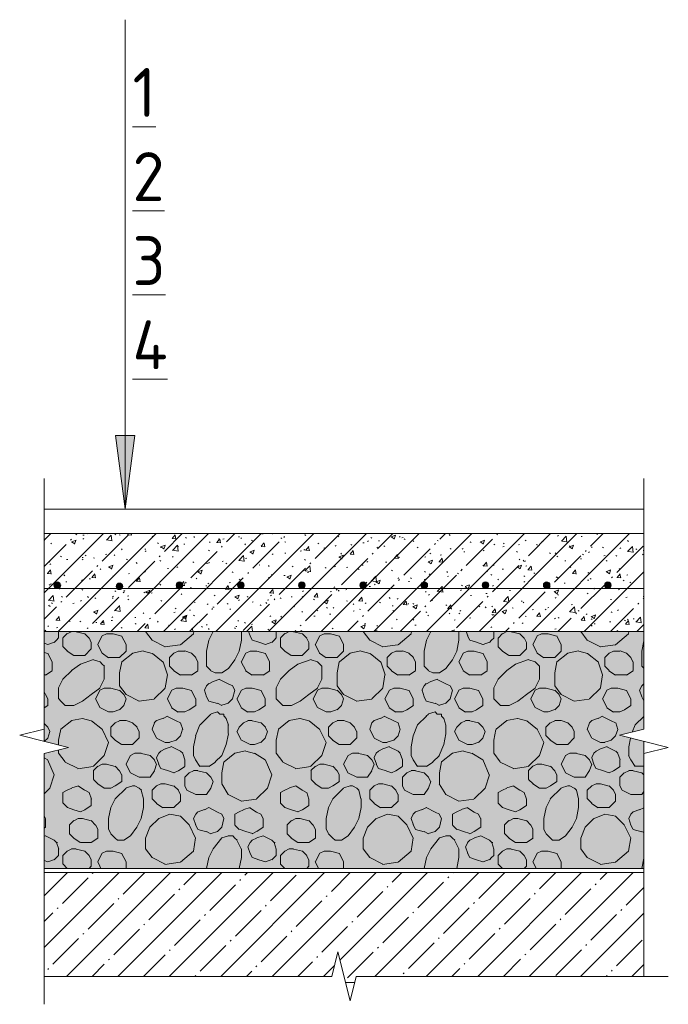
# Model space of a CAD drawing. Header units: millimetres. Extents: x 786 to 42540, y -7760 to 3796.
# Tile 22 of 256: x 6424 to 6689, y 3261 to 3663. Entities that reach past the tile are written whole.
import ezdxf

# ---------------------------------------------------------------- set-up
doc = ezdxf.new("R2010")
doc.units = ezdxf.units.MM
for name, color, linetype, lineweight in [('A-ANNO-NOTE', 7, 'Continuous', 5), ('A-DETL', 7, 'Continuous', 25), ('A-DETL-GENF', 7, 'Continuous', 13), ('G-ANNO-TEXT', 7, 'Continuous', 5)]:
    doc.layers.add(name, color=color, linetype=linetype, lineweight=lineweight)
doc.styles.add('GOST Common_1', font='GOST_Common.ttf', dxfattribs={"height": 20})

# ---------------------------------------------------------------- blocks, each defined once
blk = doc.blocks.new('Линия разрыва - М 1_5-5804029-Пол_Тип 15')
at = {"layer": 'A-DETL-GENF', "lineweight": 5}
for p, q in [((1040.18, 3468.01), (1040.18, 3475.51)), ((1040.18, 3468.01), (1040.18, 3373.01)), ((1040.18, 3373.01), (1030.18, 3370.51)), ((1030.18, 3370.51), (1050.18, 3365.51)), ((1050.18, 3365.51), (1040.18, 3363.01)), ((1040.18, 3363.01), (1040.18, 3271.91))]:
    blk.add_line(p, q, dxfattribs=at)
blk = doc.blocks.new('Линия разрыва - М 1_5-5803947-Пол_Тип 15')
at = {"layer": 'A-DETL-GENF', "lineweight": 5}
for p, q in [((915.18, 3281.91), (912.68, 3271.91)), ((920.18, 3261.91), (915.18, 3281.91)), ((912.68, 3271.91), (795.18, 3271.91)), ((922.68, 3271.91), (920.18, 3261.91)), ((1042.68, 3271.91), (922.68, 3271.91)), ((1042.68, 3271.91), (1050.18, 3271.91))]:
    blk.add_line(p, q, dxfattribs=at)
blk = doc.blocks.new('Линия разрыва - М 1_5-V3-Пол_Тип 15')
at = {"layer": 'A-DETL-GENF', "lineweight": 5}
for p, q in [((795.18, 3468.01), (795.18, 3475.51)), ((795.18, 3373.01), (795.18, 3468.01)), ((785.18, 3370.51), (795.18, 3373.01)), ((805.18, 3365.51), (785.18, 3370.51)), ((795.18, 3363.01), (805.18, 3365.51)), ((795.18, 3268.01), (795.18, 3363.01)), ((795.18, 3268.01), (795.18, 3260.51))]:
    blk.add_line(p, q, dxfattribs=at)
blk = doc.blocks.new('Стрелка 15гр_черная - Стрелка 15гр_ черная-5864296-Пол_Тип 15')
at = {"layer": 'A-ANNO-NOTE'}
blk.add_hatch(color=256, dxfattribs=at).paths.add_polyline_path([(824.25, 3493.12), (832.15, 3493.12), (828.2, 3463.12)])
for p, q in [((828.2, 3463.12), (828.2, 3663.12)), ((828.2, 3463.12), (824.25, 3493.12)), ((824.25, 3493.12), (832.15, 3493.12)), ((824.25, 3493.12), (828.2, 3463.12)), ((832.15, 3493.12), (824.25, 3493.12)), ((828.2, 3463.12), (832.15, 3493.12)), ((828.2, 3463.12), (832.15, 3493.12))]:
    blk.add_line(p, q, dxfattribs=at)

msp = doc.modelspace()

# ---------------------------------------------------------------- hatches: boundary and pattern name
at = {"layer": 'A-DETL-GENF', "lineweight": 5}
h = msp.add_hatch(dxfattribs=at)
h.set_pattern_fill('FP_2', color=256, style=0, pattern_type=2)
h.set_pattern_definition([(45, (5638.607, 0), (-10.74944, 10.74944), [15.202, -2.534, 0.507, -2.534]), (45, (5638.607, 10.743), (-10.74944, 10.74944), []), (50, (5638.607, 0), (18.17249, -1.59005), [1.9, -20.903]), (355, (5638.607, 0), (-3.51537, 19.05791), [1.52, -16.722]), (100.451, (5640.121, -0.132), (14.65764, 17.4676), [1.615, -17.764]), (46.184, (5638.607, 5.067), (27.04027, -4.19391), [2.85, -31.354]), (96.636, (5640.86, 4.718), (23.6805, 24.6809), [2.422, -26.647]), (351.184, (5638.607, 5.067), (23.68146, 24.68113), [2.28, -25.083]), (21, (5641.141, 3.8), (15.123144, -10.20089), [1.9, -20.903]), (326, (5641.141, 3.8), (6.16484, 18.37271), [1.52, -16.722]), (71.451, (5642.401, 2.95), (21.28832, 8.17134), [1.615, -17.764]), (37.5, (5638.6075, 0), (0.308063, 8.434498), [0.478, -16.042, 0.478, -16.498, -16.785]), (37.5, (5638.6075, 0), (0.308063, 8.434498), [-33.495, 0.478, -16.308]), (7.5, (5638.6075, 0), (6.665607, 9.993532), [0.478, -9.201, 0.478, -15.662, -6.397]), (7.5, (5638.6075, 0), (6.665607, 9.993532), [-25.818, 0.478, -5.92]), (327.5, (5632.9575, 0), (13.525065, -0.571517), [0.478, -5.856, 0.478, -19.285, -26.223]), (327.5, (5632.9575, 0), (13.525065, -0.571517), [-26.097, 0.478, -25.746]), (317.5, (5630.423, 0), (14.7753, 2.536293), [0.478, -7.757, 0.478, -12.647, -18.622]), (317.5, (5630.423, 0), (14.7753, 2.536293), [-21.359, 0.478, -18.145])])
h.paths.add_polyline_path([(6433.79, 3412.98), (6678.79, 3412.98), (6678.79, 3452.98), (6433.79, 3452.98), (6433.79, 3430.69)])
h.paths.add_polyline_path([(6464.51, 3430.06), (6463.84, 3430.24), (6463.35, 3430.73), (6463.17, 3431.41), (6463.35, 3432.08), (6463.84, 3432.57), (6464.51, 3432.76), (6465.19, 3432.57), (6465.78, 3431.86), (6465.86, 3431.41), (6465.68, 3430.73), (6465.19, 3430.24)])
h.paths.add_polyline_path([(6664.1, 3430.51), (6663.43, 3430.69), (6662.93, 3431.18), (6662.75, 3431.86), (6662.93, 3432.53), (6663.43, 3433.02), (6664.1, 3433.2), (6664.78, 3433.02), (6665.27, 3432.53), (6665.45, 3431.86), (6665.27, 3431.18), (6664.78, 3430.69)])
h.paths.add_polyline_path([(6589.1, 3430.51), (6588.43, 3430.69), (6587.93, 3431.18), (6587.75, 3431.86), (6587.93, 3432.53), (6588.43, 3433.02), (6589.1, 3433.2), (6589.78, 3433.02), (6590.27, 3432.53), (6590.45, 3431.86), (6590.27, 3431.18), (6589.78, 3430.69)])
h.paths.add_polyline_path([(6639.1, 3430.51), (6638.43, 3430.69), (6637.93, 3431.18), (6637.75, 3431.86), (6637.93, 3432.53), (6638.43, 3433.02), (6639.1, 3433.2), (6639.78, 3433.02), (6640.27, 3432.53), (6640.45, 3431.86), (6640.27, 3431.18), (6639.78, 3430.69)])
h.paths.add_polyline_path([(6439.1, 3430.51), (6438.43, 3430.69), (6437.93, 3431.18), (6437.75, 3431.86), (6437.93, 3432.53), (6438.43, 3433.02), (6439.1, 3433.2), (6439.78, 3433.02), (6440.27, 3432.53), (6440.45, 3431.86), (6440.27, 3431.18), (6439.78, 3430.69)])
h.paths.add_polyline_path([(6539.1, 3430.51), (6538.43, 3430.69), (6537.93, 3431.18), (6537.75, 3431.86), (6537.93, 3432.53), (6538.43, 3433.02), (6539.1, 3433.2), (6539.78, 3433.02), (6540.27, 3432.53), (6540.45, 3431.86), (6540.27, 3431.18), (6539.78, 3430.69)])
h.paths.add_polyline_path([(6564.1, 3430.51), (6563.43, 3430.69), (6562.93, 3431.18), (6562.75, 3431.86), (6562.93, 3432.53), (6563.43, 3433.02), (6564.1, 3433.2), (6564.78, 3433.02), (6565.27, 3432.53), (6565.45, 3431.86), (6565.27, 3431.18), (6564.78, 3430.69)])
h.paths.add_polyline_path([(6514.1, 3430.51), (6513.43, 3430.69), (6512.93, 3431.18), (6512.75, 3431.86), (6512.93, 3432.53), (6513.43, 3433.02), (6514.1, 3433.2), (6514.78, 3433.02), (6515.27, 3432.53), (6515.45, 3431.86), (6515.27, 3431.18), (6514.78, 3430.69)])
h.paths.add_polyline_path([(6614.1, 3430.51), (6613.43, 3430.69), (6612.93, 3431.18), (6612.75, 3431.86), (6612.93, 3432.53), (6613.43, 3433.02), (6614.1, 3433.2), (6614.78, 3433.02), (6615.27, 3432.53), (6615.45, 3431.86), (6615.27, 3431.18), (6614.78, 3430.69)])
h.paths.add_polyline_path([(6489.1, 3430.51), (6488.43, 3430.69), (6487.93, 3431.18), (6487.75, 3431.86), (6487.93, 3432.53), (6488.43, 3433.02), (6489.1, 3433.2), (6489.78, 3433.02), (6490.27, 3432.53), (6490.45, 3431.86), (6490.27, 3431.18), (6489.78, 3430.69)])
at = {"layer": 'A-DETL-GENF'}
for points in [[(6439.1, 3430.51), (6439.78, 3430.69), (6440.27, 3431.18), (6440.45, 3431.86), (6440.27, 3432.53), (6439.78, 3433.02), (6439.1, 3433.2), (6438.43, 3433.02), (6437.93, 3432.53), (6437.75, 3431.86), (6437.93, 3431.18), (6438.43, 3430.69)], [(6464.51, 3430.06), (6465.19, 3430.24), (6465.68, 3430.73), (6465.86, 3431.41), (6465.68, 3432.08), (6465.19, 3432.57), (6464.51, 3432.76), (6463.84, 3432.57), (6463.35, 3432.08), (6463.17, 3431.41), (6463.35, 3430.73), (6463.84, 3430.24)], [(6489.1, 3430.51), (6489.78, 3430.69), (6490.27, 3431.18), (6490.45, 3431.86), (6490.27, 3432.53), (6489.78, 3433.02), (6489.1, 3433.2), (6488.43, 3433.02), (6487.93, 3432.53), (6487.75, 3431.86), (6487.93, 3431.18), (6488.43, 3430.69)], [(6514.1, 3430.51), (6514.78, 3430.69), (6515.27, 3431.18), (6515.45, 3431.86), (6515.27, 3432.53), (6514.78, 3433.02), (6514.1, 3433.2), (6513.43, 3433.02), (6512.93, 3432.53), (6512.75, 3431.86), (6512.93, 3431.18), (6513.43, 3430.69)], [(6539.1, 3430.51), (6539.78, 3430.69), (6540.27, 3431.18), (6540.45, 3431.86), (6540.27, 3432.53), (6539.78, 3433.02), (6539.1, 3433.2), (6538.43, 3433.02), (6537.93, 3432.53), (6537.75, 3431.86), (6537.93, 3431.18), (6538.43, 3430.69)], [(6564.1, 3430.51), (6564.78, 3430.69), (6565.27, 3431.18), (6565.45, 3431.86), (6565.27, 3432.53), (6564.78, 3433.02), (6564.1, 3433.2), (6563.43, 3433.02), (6562.93, 3432.53), (6562.75, 3431.86), (6562.93, 3431.18), (6563.43, 3430.69)], [(6589.1, 3430.51), (6589.78, 3430.69), (6590.27, 3431.18), (6590.45, 3431.86), (6590.27, 3432.53), (6589.78, 3433.02), (6589.1, 3433.2), (6588.43, 3433.02), (6587.93, 3432.53), (6587.75, 3431.86), (6587.93, 3431.18), (6588.43, 3430.69)], [(6614.1, 3430.51), (6614.78, 3430.69), (6615.27, 3431.18), (6615.45, 3431.86), (6615.27, 3432.53), (6614.78, 3433.02), (6614.1, 3433.2), (6613.43, 3433.02), (6612.93, 3432.53), (6612.75, 3431.86), (6612.93, 3431.18), (6613.43, 3430.69)], [(6639.1, 3430.51), (6639.78, 3430.69), (6640.27, 3431.18), (6640.45, 3431.86), (6640.27, 3432.53), (6639.78, 3433.02), (6639.1, 3433.2), (6638.43, 3433.02), (6637.93, 3432.53), (6637.75, 3431.86), (6637.93, 3431.18), (6638.43, 3430.69)], [(6664.1, 3430.51), (6664.78, 3430.69), (6665.27, 3431.18), (6665.45, 3431.86), (6665.27, 3432.53), (6664.78, 3433.02), (6664.1, 3433.2), (6663.43, 3433.02), (6662.93, 3432.53), (6662.75, 3431.86), (6662.93, 3431.18), (6663.43, 3430.69)]]:
    msp.add_hatch(color=256, dxfattribs=at).paths.add_polyline_path(points)
at = {"layer": 'A-DETL-GENF', "lineweight": 5}
h = msp.add_hatch(dxfattribs=at)
h.set_pattern_fill('FP_3', color=256, style=0, pattern_type=2)
h.set_pattern_definition([(0, (5638.6075, 0), (8.128, 2.032), [0.335, -5.761, 0.335, -5.761, -32.512]), (0, (5638.6075, 0), (8.128, 2.032), [-12.192, 0.335, -11.857, 0.335, -5.761, -14.224]), (0, (5638.6075, 0), (8.128, 2.032), [-30.48, 0.335, -3.729, 0.335, -9.825]), (120, (5641.6555, 1.016), (-5.8237636, 6.0230545), [0.335, -5.761, 0.335, -5.761, -32.512]), (120, (5641.6555, 1.016), (-5.8237636, 6.0230545), [-12.192, 0.335, -11.857, 0.335, -5.761, -14.224]), (120, (5641.6555, 1.016), (-5.8237636, 6.0230545), [-30.48, 0.335, -3.729, 0.335, -9.825]), (240, (5642.6715, 5.08), (-2.3042364, -8.0550545), [0.335, -5.761, 0.335, -5.761, -32.512]), (240, (5642.6715, 5.08), (-2.3042364, -8.0550545), [-12.192, 0.335, -11.857, 0.335, -5.761, -14.224]), (240, (5642.6715, 5.08), (-2.3042364, -8.0550545), [-30.48, 0.335, -3.729, 0.335, -9.825])])
h.paths.add_polyline_path([(6678.79, 3316.09), (6678.79, 3368.01), (6668.79, 3370.51), (6678.79, 3373.01), (6678.79, 3412.98), (6433.79, 3412.98), (6433.79, 3368.01), (6443.79, 3365.51), (6433.79, 3363.01), (6433.79, 3316.09), (6560.96, 3316.09)])
h = msp.add_hatch(dxfattribs=at)
h.set_pattern_fill('FP_4', color=256, style=0, pattern_type=2)
h.set_pattern_definition([(8.13, (5647.497, 67.564), (533.399795, 88.898633), [6.286, -622.332]), (45, (5653.72, 68.45), (0, 88.9003), [6.286, -119.437]), (71.565, (5658.165, 72.898), (-0.00024, 88.90016), [5.623, -275.504]), (116.565, (5659.943, 78.232), (-88.8997, 88.90033), [5.964, -192.823]), (141.34, (5657.276, 83.566), (-355.59911, 266.701), [5.692, -563.545]), (165.964, (5652.831, 87.122), (-88.90022, 0.00011), [3.665, -362.879]), (191.31, (5649.275, 88.011), (-355.59963, -88.90065), [4.533, -448.77]), (218.66, (5644.83, 87.122), (-88.8999, -88.90065), [5.692, -563.545]), (258.69, (5640.385, 83.566), (9e-05, -88.900425), [4.533, -448.77]), (270, (5639.5, 79.12), (88.9, -88.9), [5.334, -83.566]), (306.87, (5639.496, 73.787), (88.90016, -88.89984), [4.445, -440.055]), (333.435, (5642.163, 70.23), (88.90025, -0.00037), [5.964, -192.823]), (333.435, (5708.84, 56.896), (88.90025, -0.00037), [5.964, -192.823]), (300.964, (5706.171, 61.341), (177.80109, -266.69961), [5.184, -513.188]), (270, (5706.17, 65.79), (88.9, -88.9), [4.445, -84.455]), (258.69, (5707.06, 70.231), (9e-05, -88.900425), [4.533, -448.77]), (218.66, (5711.505, 73.787), (-88.8999, -88.90065), [5.692, -563.545]), (191.31, (5715.95, 74.676), (-355.59963, -88.90065), [4.533, -448.77]), (8.13, (5714.172, 54.229), (533.399795, 88.898633), [6.286, -622.332]), (165.964, (5719.506, 73.787), (-88.90022, 0.00011), [3.665, -362.879]), (149.036, (5723.951, 71.12), (-177.79958, 88.90099), [5.184, -513.188]), (113.199, (5726.618, 64.897), (-88.900978, 177.79904), [6.77, -670.272]), (71.565, (5724.84, 59.563), (-0.00024, 88.90016), [5.623, -275.504]), (45, (5720.395, 55.12), (0, 88.9003), [6.286, -119.437]), (333.435, (5677.723, 31.115), (88.90025, -0.00037), [5.964, -192.823]), (306.87, (5675.056, 34.671), (88.90016, -88.89984), [4.445, -440.055]), (270, (5675.06, 39.12), (88.9, -88.9), [4.445, -84.455]), (248.199, (5676.834, 43.561), (-88.89825, -266.70018), [4.787, -473.954]), (225, (5680.39, 47.12), (7e-15, -88.9003), [5.029, -120.695]), (201.801, (5684.835, 48.895), (-177.80095, -88.898515), [4.787, -473.954]), (8.13, (5683.057, 28.448), (533.399795, 88.898633), [6.286, -622.332]), (168.69, (5689.28, 48.006), (-88.900425, -9e-05), [4.533, -448.77]), (135, (5692.836, 44.45), (-88.9003, 7e-15), [5.029, -120.695]), (116.565, (5695.503, 39.116), (-88.8997, 88.90033), [5.964, -192.823]), (80.538, (5694.614, 33.782), (-0.0005, 88.899574), [5.408, -535.35]), (39.806, (5689.28, 29.337), (88.899437, 88.90013), [6.943, -687.388]), (333.435, (5667.055, 8.89), (88.90025, -0.00037), [5.964, -192.823]), (306.87, (5664.388, 12.446), (88.90016, -88.89984), [4.445, -440.055]), (270, (5664.39, 17.78), (88.9, -88.9), [5.334, -83.566]), (258.69, (5665.277, 22.225), (9e-05, -88.900425), [4.533, -448.77]), (218.66, (5669.722, 25.781), (-88.8999, -88.90065), [5.692, -563.545]), (191.31, (5674.167, 26.67), (-355.59963, -88.90065), [4.533, -448.77]), (8.13, (5672.39, 6.223), (533.399795, 88.898633), [6.286, -622.332]), (165.964, (5677.723, 25.78), (-88.90022, 0.00011), [3.665, -362.879]), (141.34, (5682.168, 22.225), (-355.59911, 266.701), [5.692, -563.545]), (108.435, (5683.946, 16.89), (-88.90064, 177.80025), [5.623, -275.504]), (80.538, (5683.057, 11.557), (-0.0005, 88.899574), [5.408, -535.35]), (45, (5678.61, 7.11), (0, 88.9003), [6.286, -119.437]), (45, (5660.83, 84.455), (0, 88.9003), [2.514, -123.209]), (26.565, (5662.61, 86.233), (88.90033, 88.8997), [1.988, -196.799]), (0, (5664.39, 87.12), (88.9, 88.9), [2.667, -86.233]), (341.565, (5667.055, 87.122), (88.90016, 0.00024), [2.811, -278.315]), (315, (5669.72, 86.23), (88.9003, 0), [2.514, -123.209]), (296.565, (5671.5, 84.455), (88.8997, -88.90033), [1.988, -196.799]), (270, (5672.39, 82.68), (88.9, -88.9), [2.667, -86.233]), (225, (5672.39, 80.01), (7e-15, -88.9003), [3.772, -121.952]), (180, (5667.944, 77.34), (-88.9, -88.9), [2.667, -86.233]), (146.31, (5665.277, 77.343), (-177.79955, 88.89993), [3.205, -317.328]), (135, (5662.61, 79.12), (-88.9003, 7e-15), [2.514, -123.209]), (90, (5660.83, 80.9), (-88.9, 88.9), [1.778, -87.122]), (90, (5660.83, 82.68), (-88.9, 88.9), [1.778, -87.122]), (0, (5667.944, 77.34), (88.9, 88.9), [1.778, -87.122]), (18.435, (5723.951, 29.337), (177.80025, 88.90064), [2.811, -278.315]), (116.565, (5718.617, 31.115), (-88.8997, 88.90033), [1.988, -196.799]), (161.565, (5721.284, 30.226), (-88.90016, -0.00024), [2.811, -278.315]), (161.565, (5723.951, 29.337), (-88.90016, -0.00024), [2.811, -278.315]), (225, (5727.51, 31.115), (7e-15, -88.9003), [1.257, -124.466]), (315, (5726.62, 38.23), (88.9003, 0), [1.257, -124.466]), (333.435, (5723.062, 40.005), (88.90025, -0.00037), [3.976, -194.811]), (18.435, (5720.395, 39.116), (177.80025, 88.90064), [2.811, -278.315]), (26.565, (5718.617, 38.227), (88.90033, 88.8997), [1.988, -196.799]), (45, (5717.73, 37.34), (0, 88.9003), [1.257, -124.466]), (63.435, (5716.84, 35.56), (0.00037, 88.90025), [1.988, -196.799]), (108.435, (5717.728, 32.893), (-88.90064, 177.80025), [2.811, -278.315]), (116.565, (5678.612, 81.788), (-88.8997, 88.90033), [1.988, -196.799]), (71.565, (5677.723, 83.566), (-0.00024, 88.90016), [2.811, -278.315]), (45, (5678.61, 86.23), (0, 88.9003), [1.257, -124.466]), (18.435, (5679.501, 87.122), (177.80025, 88.90064), [2.811, -278.315]), (26.565, (5682.17, 88.01), (88.90033, 88.8997), [1.988, -196.799]), (333.435, (5683.946, 88.9), (88.90025, -0.00037), [3.976, -194.811]), (333.435, (5687.502, 87.122), (88.90025, -0.00037), [1.988, -196.799]), (288.435, (5689.28, 86.233), (88.90064, -177.80025), [2.811, -278.315]), (251.565, (5690.17, 83.566), (0.00024, -88.90016), [2.811, -278.315]), (225, (5689.28, 80.9), (7e-15, -88.9003), [2.514, -123.209]), (180, (5684.835, 78.23), (-88.9, -88.9), [1.778, -87.122]), (153.435, (5683.057, 78.232), (-88.90025, 0.00037), [3.976, -194.811]), (116.565, (5679.5, 80.01), (-88.8997, 88.90033), [1.988, -196.799]), (18.435, (5684.835, 78.232), (177.80025, 88.90064), [2.811, -278.315]), (108.435, (5680.39, 69.342), (-88.90064, 177.80025), [2.811, -278.315]), (63.435, (5679.5, 72.01), (0.00037, 88.90025), [1.988, -196.799]), (45, (5680.39, 73.79), (0, 88.9003), [1.257, -124.466]), (26.565, (5681.28, 74.676), (88.90033, 88.8997), [1.988, -196.799]), (18.435, (5683.057, 75.565), (177.80025, 88.90064), [2.811, -278.315]), (333.435, (5685.724, 76.454), (88.90025, -0.00037), [3.976, -194.811]), (315, (5689.28, 74.676), (88.9003, 0), [1.257, -124.466]), (288.435, (5690.17, 73.787), (88.90064, -177.80025), [2.811, -278.315]), (270, (5691.06, 71.12), (88.9, -88.9), [2.667, -86.233]), (213.69, (5691.058, 68.453), (-88.90024, -88.89948), [3.205, -317.328]), (161.565, (5686.613, 65.786), (-88.90016, -0.00024), [2.811, -278.315]), (161.565, (5683.946, 66.675), (-88.90016, -0.00024), [2.811, -278.315]), (116.565, (5681.28, 67.564), (-88.8997, 88.90033), [1.988, -196.799]), (26.565, (5686.613, 65.786), (88.90033, 88.8997), [1.988, -196.799]), (90, (5691.06, 60.45), (-88.9, 88.9), [1.778, -87.122]), (90, (5691.06, 62.23), (-88.9, 88.9), [1.778, -87.122]), (45, (5691.06, 64.01), (0, 88.9003), [2.514, -123.209]), (26.565, (5692.836, 65.786), (88.90033, 88.8997), [1.988, -196.799]), (0, (5694.614, 66.675), (88.9, 88.9), [1.778, -87.122]), (345.964, (5696.392, 66.675), (88.90022, -0.00011), [3.665, -362.879]), (315, (5699.95, 65.786), (88.9003, 0), [2.514, -123.209]), (296.565, (5701.726, 64.008), (88.8997, -88.90033), [1.988, -196.799]), (251.565, (5702.615, 62.23), (0.00024, -88.90016), [2.811, -278.315]), (236.31, (5701.726, 59.563), (-88.89993, -177.79955), [3.205, -317.328]), (180, (5697.28, 56.9), (-88.9, -88.9), [1.778, -87.122]), (153.435, (5695.503, 56.896), (-88.90025, 0.00037), [3.976, -194.811]), (116.565, (5691.947, 58.674), (-88.8997, 88.90033), [1.988, -196.799]), (0, (5697.28, 56.9), (88.9, 88.9), [2.667, -86.233]), (108.435, (5695.503, 44.45), (-88.90064, 177.80025), [2.811, -278.315]), (63.435, (5694.614, 47.117), (0.00037, 88.90025), [1.988, -196.799]), (45, (5695.503, 48.895), (0, 88.9003), [1.257, -124.466]), (18.435, (5696.392, 49.784), (177.80025, 88.90064), [2.811, -278.315]), (26.565, (5699.06, 50.673), (88.90033, 88.8997), [1.988, -196.799]), (333.435, (5700.837, 51.562), (88.90025, -0.00037), [3.976, -194.811]), (333.435, (5704.393, 49.784), (88.90025, -0.00037), [1.988, -196.799]), (296.565, (5706.17, 48.895), (88.8997, -88.90033), [1.988, -196.799]), (255.964, (5707.06, 47.117), (-0.00011, -88.90022), [3.665, -362.879]), (225, (5706.17, 43.56), (7e-15, -88.9003), [2.514, -123.209]), (153.435, (5701.726, 40.894), (-88.90025, 0.00037), [1.988, -196.799]), (165.964, (5699.948, 41.783), (-88.90022, 0.00011), [3.665, -362.879]), (116.565, (5696.392, 42.672), (-88.8997, 88.90033), [1.988, -196.799]), (18.435, (5701.726, 40.894), (177.80025, 88.90064), [2.811, -278.315]), (90, (5711.505, 44.45), (-88.9, 88.9), [2.667, -86.233]), (90, (5711.505, 47.12), (-88.9, 88.9), [1.778, -87.122]), (26.565, (5711.505, 48.895), (88.90033, 88.8997), [1.988, -196.799]), (26.565, (5713.283, 49.784), (88.90033, 88.8997), [1.988, -196.799]), (18.435, (5715.061, 50.673), (177.80025, 88.90064), [2.811, -278.315]), (326.31, (5717.728, 51.562), (177.79955, -88.89993), [3.205, -317.328]), (333.435, (5720.395, 49.784), (88.90025, -0.00037), [1.988, -196.799]), (296.565, (5722.173, 48.895), (88.8997, -88.90033), [1.988, -196.799]), (270, (5723.06, 47.12), (88.9, -88.9), [3.556, -85.344]), (213.69, (5723.062, 43.56), (-88.90024, -88.89948), [3.205, -317.328]), (161.565, (5718.617, 40.894), (-88.90016, -0.00024), [2.811, -278.315]), (161.565, (5715.95, 41.783), (-88.90016, -0.00024), [2.811, -278.315]), (135, (5713.283, 42.67), (-88.9003, 7e-15), [2.514, -123.209]), (26.565, (5718.617, 40.894), (88.90033, 88.8997), [1.988, -196.799]), (116.565, (5713.283, 80.9), (-88.8997, 88.90033), [1.988, -196.799]), (63.435, (5712.394, 82.677), (0.00037, 88.90025), [1.988, -196.799]), (45, (5713.283, 84.455), (0, 88.9003), [2.514, -123.209]), (26.565, (5715.06, 86.233), (88.90033, 88.8997), [1.988, -196.799]), (0, (5716.84, 87.12), (88.9, 88.9), [1.778, -87.122]), (345.964, (5718.617, 87.122), (88.90022, -0.00011), [3.665, -362.879]), (315, (5722.173, 86.23), (88.9003, 0), [2.514, -123.209]), (296.565, (5723.95, 84.455), (88.8997, -88.90033), [1.988, -196.799]), (251.565, (5724.84, 82.677), (0.00024, -88.90016), [2.811, -278.315]), (225, (5723.95, 80.01), (7e-15, -88.9003), [2.514, -123.209]), (180, (5719.51, 77.34), (-88.9, -88.9), [1.778, -87.122]), (153.435, (5717.73, 77.343), (-88.90025, 0.00037), [3.976, -194.811]), (116.565, (5714.172, 79.12), (-88.8997, 88.90033), [1.988, -196.799]), (18.435, (5719.506, 77.343), (177.80025, 88.90064), [2.811, -278.315]), (116.565, (5667.944, 67.564), (-88.8997, 88.90033), [1.988, -196.799]), (63.435, (5667.055, 69.342), (0.00037, 88.90025), [1.988, -196.799]), (63.435, (5667.944, 71.12), (0.00037, 88.90025), [1.988, -196.799]), (26.565, (5668.833, 72.898), (88.90033, 88.8997), [1.988, -196.799]), (0, (5670.61, 73.79), (88.9, 88.9), [2.667, -86.233]), (345.964, (5673.278, 73.787), (88.90022, -0.00011), [3.665, -362.879]), (315, (5676.834, 72.9), (88.9003, 0), [2.514, -123.209]), (296.565, (5678.612, 71.12), (88.8997, -88.90033), [1.988, -196.799]), (251.565, (5679.501, 69.342), (0.00024, -88.90016), [2.811, -278.315]), (236.31, (5678.612, 66.675), (-88.89993, -177.79955), [3.205, -317.328]), (180, (5674.17, 64.01), (-88.9, -88.9), [1.778, -87.122]), (153.435, (5672.39, 64.008), (-88.90025, 0.00037), [3.976, -194.811]), (116.565, (5668.833, 65.786), (-88.8997, 88.90033), [1.988, -196.799]), (0, (5674.17, 64.01), (88.9, 88.9), [2.667, -86.233]), (90, (5677.72, 55.12), (-88.9, 88.9), [1.778, -87.122]), (90, (5677.72, 56.9), (-88.9, 88.9), [1.778, -87.122]), (45, (5677.723, 58.674), (0, 88.9003), [2.514, -123.209]), (26.565, (5679.5, 60.452), (88.90033, 88.8997), [1.988, -196.799]), (0, (5681.28, 61.34), (88.9, 88.9), [1.778, -87.122]), (345.964, (5683.057, 61.34), (88.90022, -0.00011), [3.665, -362.879]), (315, (5686.613, 60.45), (88.9003, 0), [2.514, -123.209]), (296.565, (5688.39, 58.674), (88.8997, -88.90033), [1.988, -196.799]), (270, (5689.28, 56.9), (88.9, -88.9), [2.667, -86.233]), (225, (5689.28, 54.23), (7e-15, -88.9003), [3.772, -121.952]), (180, (5684.835, 51.56), (-88.9, -88.9), [2.667, -86.233]), (146.31, (5682.168, 51.562), (-177.79955, 88.89993), [3.205, -317.328]), (135, (5679.5, 53.34), (-88.9003, 7e-15), [2.514, -123.209]), (0, (5684.835, 51.56), (88.9, 88.9), [1.778, -87.122]), (90, (5653.72, 63.12), (-88.9, 88.9), [1.778, -87.122]), (90, (5653.72, 64.9), (-88.9, 88.9), [1.778, -87.122]), (45, (5653.72, 66.675), (0, 88.9003), [2.514, -123.209]), (26.565, (5655.5, 68.453), (88.90033, 88.8997), [1.988, -196.799]), (0, (5657.28, 69.34), (88.9, 88.9), [1.778, -87.122]), (345.964, (5659.054, 69.342), (88.90022, -0.00011), [3.665, -362.879]), (315, (5662.61, 68.45), (88.9003, 0), [2.514, -123.209]), (296.565, (5664.39, 66.675), (88.8997, -88.90033), [1.988, -196.799]), (270, (5665.28, 64.9), (88.9, -88.9), [2.667, -86.233]), (213.69, (5665.277, 62.23), (-88.90024, -88.89948), [3.205, -317.328]), (180, (5660.83, 59.56), (-88.9, -88.9), [2.667, -86.233]), (146.31, (5658.165, 59.563), (-177.79955, 88.89993), [3.205, -317.328]), (135, (5655.5, 61.34), (-88.9003, 7e-15), [2.514, -123.209]), (26.565, (5660.832, 59.563), (88.90033, 88.8997), [1.988, -196.799]), (90, (5641.274, 53.34), (-88.9, 88.9), [2.667, -86.233]), (90, (5641.274, 56.01), (-88.9, 88.9), [1.778, -87.122]), (26.565, (5641.274, 57.785), (88.90033, 88.8997), [1.988, -196.799]), (26.565, (5643.052, 58.674), (88.90033, 88.8997), [1.988, -196.799]), (18.435, (5644.83, 59.563), (177.80025, 88.90064), [2.811, -278.315]), (326.31, (5647.497, 60.452), (177.79955, -88.89993), [3.205, -317.328]), (333.435, (5650.164, 58.674), (88.90025, -0.00037), [1.988, -196.799]), (288.435, (5651.942, 57.785), (88.90064, -177.80025), [2.811, -278.315]), (270, (5652.83, 55.12), (88.9, -88.9), [2.667, -86.233]), (213.69, (5652.831, 52.45), (-88.90024, -88.89948), [3.205, -317.328]), (161.565, (5648.386, 49.784), (-88.90016, -0.00024), [2.811, -278.315]), (161.565, (5645.72, 50.673), (-88.90016, -0.00024), [2.811, -278.315]), (135, (5643.05, 51.56), (-88.9003, 7e-15), [2.514, -123.209]), (26.565, (5648.386, 49.784), (88.90033, 88.8997), [1.988, -196.799]), (90, (5643.94, 40.89), (-88.9, 88.9), [1.778, -87.122]), (90, (5643.94, 42.67), (-88.9, 88.9), [1.778, -87.122]), (45, (5643.94, 44.45), (0, 88.9003), [2.514, -123.209]), (26.565, (5645.72, 46.228), (88.90033, 88.8997), [1.988, -196.799]), (0, (5647.5, 47.12), (88.9, 88.9), [1.778, -87.122]), (345.964, (5649.275, 47.117), (88.90022, -0.00011), [3.665, -362.879]), (315, (5652.83, 46.23), (88.9003, 0), [2.514, -123.209]), (296.565, (5654.61, 44.45), (88.8997, -88.90033), [1.988, -196.799]), (270, (5655.5, 42.67), (88.9, -88.9), [3.556, -85.344]), (213.69, (5655.498, 39.116), (-88.90024, -88.89948), [3.205, -317.328]), (180, (5651.05, 37.34), (-88.9, -88.9), [2.667, -86.233]), (146.31, (5648.386, 37.338), (-177.79955, 88.89993), [3.205, -317.328]), (135, (5645.72, 39.116), (-88.9003, 7e-15), [2.514, -123.209]), (0, (5651.05, 37.34), (88.9, 88.9), [1.778, -87.122]), (90, (5641.274, 28.45), (-88.9, 88.9), [1.778, -87.122]), (90, (5641.274, 30.23), (-88.9, 88.9), [1.778, -87.122]), (45, (5641.274, 32.004), (0, 88.9003), [2.514, -123.209]), (26.565, (5643.052, 33.782), (88.90033, 88.89972), [1.988, -196.799]), (0, (5644.83, 34.67), (88.9, 88.9), [1.778, -87.122]), (345.964, (5646.608, 34.67), (88.90022, -0.00011), [3.665, -362.879]), (315, (5650.164, 33.78), (88.9003, 0), [2.514, -123.209]), (296.565, (5651.942, 32.004), (88.89972, -88.90033), [1.988, -196.799]), (270, (5652.83, 30.23), (88.9, -88.9), [2.667, -86.233]), (225, (5652.83, 27.56), (7e-15, -88.9003), [3.772, -121.952]), (180, (5648.39, 24.89), (-88.9, -88.9), [2.667, -86.233]), (146.31, (5645.72, 24.892), (-177.79955, 88.89993), [3.205, -317.328]), (135, (5643.05, 26.67), (-88.9003, 7e-15), [2.514, -123.209]), (0, (5648.39, 24.89), (88.9, 88.9), [1.778, -87.122]), (116.565, (5656.387, 27.56), (-88.89972, 88.90033), [1.988, -196.799]), (63.435, (5655.5, 29.337), (0.00037, 88.90025), [1.988, -196.799]), (63.435, (5656.387, 31.115), (0.00037, 88.90025), [1.988, -196.799]), (26.565, (5657.276, 32.893), (88.90033, 88.89972), [1.988, -196.799]), (0, (5659.054, 33.78), (88.9, 88.9), [2.667, -86.233]), (345.964, (5661.721, 33.782), (88.90022, -0.00011), [3.665, -362.879]), (296.565, (5665.277, 32.893), (88.8997, -88.90033), [1.988, -196.799]), (296.565, (5666.166, 31.115), (88.89972, -88.90033), [1.988, -196.799]), (270, (5667.055, 29.34), (88.9, -88.9), [2.667, -86.233]), (225, (5667.055, 26.67), (7e-15, -88.9003), [3.772, -121.952]), (180, (5662.61, 24), (-88.9, -88.9), [2.667, -86.233]), (146.31, (5659.943, 24.003), (-177.79955, 88.89993), [3.205, -317.328]), (116.565, (5657.276, 25.78), (-88.89972, 88.90033), [1.988, -196.799]), (0, (5662.61, 24), (88.9, 88.9), [1.778, -87.122]), (116.565, (5655.5, 5.334), (-88.89972, 88.90033), [1.988, -196.799]), (63.435, (5654.61, 7.112), (0.00037, 88.90025), [1.988, -196.799]), (63.435, (5655.5, 8.89), (0.00037, 88.90025), [1.988, -196.799]), (26.565, (5656.387, 10.668), (88.90033, 88.89972), [1.988, -196.799]), (0, (5658.165, 11.56), (88.9, 88.9), [2.667, -86.233]), (345.964, (5660.832, 11.557), (88.90022, -0.00011), [3.665, -362.879]), (315, (5664.39, 10.67), (88.9003, 0), [2.514, -123.209]), (296.565, (5666.166, 8.89), (88.89972, -88.90033), [1.988, -196.799]), (251.565, (5667.055, 7.112), (0.00024, -88.90016), [2.811, -278.315]), (225, (5666.166, 4.445), (7e-15, -88.9003), [2.514, -123.209]), (180, (5661.72, 1.78), (-88.9, -88.9), [1.778, -87.122]), (153.435, (5659.943, 1.778), (-88.90025, 0.00037), [3.976, -194.811]), (116.565, (5656.387, 3.556), (-88.89972, 88.90033), [1.988, -196.799]), (18.435, (5661.721, 1.778), (177.80025, 88.90064), [2.811, -278.315]), (116.565, (5684.835, 5.334), (-88.89972, 88.90033), [1.988, -196.799]), (63.435, (5683.946, 7.112), (0.00037, 88.90025), [1.988, -196.799]), (63.435, (5684.835, 8.89), (0.00037, 88.90025), [1.988, -196.799]), (26.565, (5685.724, 10.668), (88.90033, 88.89972), [1.988, -196.799]), (0, (5687.5, 11.56), (88.9, 88.9), [2.667, -86.233]), (345.964, (5690.17, 11.557), (88.90022, -0.00011), [3.665, -362.879]), (296.565, (5693.725, 10.668), (88.89972, -88.90033), [1.988, -196.799]), (296.565, (5694.614, 8.89), (88.89972, -88.90033), [1.988, -196.799]), (270, (5695.5, 7.11), (88.9, -88.9), [2.667, -86.233]), (213.69, (5695.503, 4.445), (-88.90024, -88.89948), [3.205, -317.328]), (180, (5691.06, 1.78), (-88.9, -88.9), [2.667, -86.233]), (146.31, (5688.391, 1.778), (-177.79955, 88.89993), [3.205, -317.328]), (116.565, (5685.724, 3.556), (-88.89972, 88.90033), [1.988, -196.799]), (26.565, (5691.06, 1.778), (88.90033, 88.89972), [1.988, -196.799]), (90, (5684.835, 20.45), (-88.9, 88.9), [1.778, -87.122]), (90, (5684.835, 22.225), (-88.9, 88.9), [1.778, -87.122]), (45, (5684.835, 24), (0, 88.9003), [2.514, -123.209]), (26.565, (5686.613, 25.78), (88.90033, 88.8997), [1.988, -196.799]), (0, (5688.39, 26.67), (88.9, 88.9), [2.667, -86.233]), (341.565, (5691.058, 26.67), (88.90016, 0.00024), [2.811, -278.315]), (315, (5693.725, 25.78), (88.9003, 0), [2.514, -123.209]), (296.565, (5695.503, 24.003), (88.8997, -88.90033), [1.988, -196.799]), (270, (5696.39, 22.225), (88.9, -88.9), [3.556, -85.344]), (213.69, (5696.392, 18.67), (-88.90024, -88.89948), [3.205, -317.328]), (180, (5691.95, 16.89), (-88.9, -88.9), [2.667, -86.233]), (146.31, (5689.28, 16.89), (-177.79955, 88.89993), [3.205, -317.328]), (135, (5686.613, 18.67), (-88.9003, 7e-15), [2.514, -123.209]), (0, (5691.95, 16.89), (88.9, 88.9), [1.778, -87.122]), (108.435, (5699.948, 8), (-88.90064, 177.80025), [2.811, -278.315]), (63.435, (5699.06, 10.668), (0.00037, 88.90025), [1.988, -196.799]), (45, (5699.95, 12.446), (0, 88.9003), [1.257, -124.466]), (26.565, (5700.837, 13.335), (88.90033, 88.89972), [1.988, -196.799]), (18.435, (5702.615, 14.224), (177.80025, 88.90064), [2.811, -278.315]), (333.435, (5705.282, 15.113), (88.90025, -0.00037), [3.976, -194.811]), (333.435, (5708.84, 13.335), (88.90025, -0.00037), [1.988, -196.799]), (296.565, (5710.616, 12.446), (88.89972, -88.90033), [1.988, -196.799]), (255.964, (5711.505, 10.668), (-0.00011, -88.90022), [3.665, -362.879]), (225, (5710.616, 7.11), (7e-15, -88.9003), [2.514, -123.209]), (153.435, (5706.17, 4.445), (-88.90025, 0.00037), [1.988, -196.799]), (165.964, (5704.393, 5.334), (-88.90022, 0.00011), [3.665, -362.879]), (116.565, (5700.837, 6.223), (-88.89972, 88.90033), [1.988, -196.799]), (18.435, (5706.171, 4.445), (177.80025, 88.90064), [2.811, -278.315]), (116.565, (5713.283, 5.334), (-88.89972, 88.90033), [1.988, -196.799]), (63.435, (5712.394, 7.112), (0.00037, 88.90025), [1.988, -196.799]), (63.435, (5713.283, 8.89), (0.00037, 88.90025), [1.988, -196.799]), (26.565, (5714.172, 10.668), (88.90033, 88.89972), [1.988, -196.799]), (0, (5715.95, 11.56), (88.9, 88.9), [2.667, -86.233]), (345.964, (5718.617, 11.557), (88.90022, -0.00011), [3.665, -362.879]), (296.565, (5722.173, 10.668), (88.89972, -88.90033), [1.988, -196.799]), (296.565, (5723.062, 8.89), (88.89972, -88.90033), [1.988, -196.799]), (270, (5723.95, 7.11), (88.9, -88.9), [2.667, -86.233]), (213.69, (5723.951, 4.445), (-88.90024, -88.89948), [3.205, -317.328]), (180, (5719.51, 1.78), (-88.9, -88.9), [2.667, -86.233]), (146.31, (5716.84, 1.778), (-177.79955, 88.89993), [3.205, -317.328]), (116.565, (5714.172, 3.556), (-88.89972, 88.90033), [1.988, -196.799]), (26.565, (5719.506, 1.778), (88.90033, 88.89972), [1.988, -196.799]), (116.565, (5715.06, 20.447), (-88.8997, 88.90033), [1.988, -196.799]), (63.435, (5714.172, 22.225), (0.00037, 88.90025), [1.988, -196.799]), (63.435, (5715.06, 24.003), (0.00037, 88.90025), [1.988, -196.799]), (26.565, (5715.95, 25.78), (88.90033, 88.8997), [1.988, -196.799]), (0, (5717.73, 26.67), (88.9, 88.9), [2.667, -86.233]), (345.964, (5720.395, 26.67), (88.90022, -0.00011), [3.665, -362.879]), (296.565, (5723.95, 25.78), (88.8997, -88.90033), [1.988, -196.799]), (296.565, (5724.84, 24.003), (88.8997, -88.90033), [1.988, -196.799]), (270, (5725.73, 22.225), (88.9, -88.9), [3.556, -85.344]), (213.69, (5725.73, 18.67), (-88.90024, -88.89948), [3.205, -317.328]), (180, (5721.284, 16.89), (-88.9, -88.9), [2.667, -86.233]), (146.31, (5718.617, 16.89), (-177.79955, 88.89993), [3.205, -317.328]), (116.565, (5715.95, 18.67), (-88.8997, 88.90033), [1.988, -196.799]), (0, (5721.284, 16.89), (88.9, 88.9), [1.778, -87.122]), (0, (5638.61, 37.34), (88.9, 88.9), [0.469, -88.431]), (288.435, (5638.607, 37.338), (88.90064, -177.80025), [2.811, -278.315]), (270, (5639.5, 34.67), (88.9, -88.9), [2.667, -86.233]), (225, (5639.496, 32.004), (7e-15, -88.9003), [1.257, -124.466]), (180, (5670.61, 60.45), (-88.9, -88.9), [0.889, -88.011]), (198.435, (5669.722, 60.452), (-177.80025, -88.90064), [2.811, -278.315]), (225, (5667.055, 59.56), (7e-15, -88.9003), [6.286, -119.437]), (243.435, (5662.61, 55.118), (-0.00037, -88.90025), [3.976, -194.811]), (258.69, (5660.832, 51.562), (9e-05, -88.900425), [4.533, -448.77]), (270, (5659.94, 47.12), (88.9, -88.9), [4.445, -84.455]), (296.565, (5659.943, 42.672), (88.8997, -88.90033), [1.988, -196.799]), (315, (5660.83, 40.894), (88.9003, 0), [2.514, -123.209]), (315, (5662.61, 39.116), (88.9003, 0), [1.257, -124.466]), (0, (5663.5, 38.23), (88.9, 88.9), [2.667, -86.233]), (33.69, (5666.166, 38.227), (88.90024, 88.89948), [3.205, -317.328]), (53.13, (5668.833, 40.005), (177.80048, 266.69968), [4.445, -440.055]), (63.435, (5671.5, 43.56), (0.00037, 88.90025), [3.976, -194.811]), (78.69, (5673.278, 47.117), (-9e-05, 88.900425), [4.533, -448.77]), (90, (5674.17, 51.56), (-88.9, 88.9), [3.556, -85.344]), (104.036, (5674.167, 55.118), (-88.89836, 266.70007), [3.665, -362.879]), (135, (5673.28, 58.674), (-88.9003, 7e-15), [1.257, -124.466]), (153.435, (5672.39, 59.563), (-88.90025, 0.00037), [1.988, -196.799]), (180, (5710.62, 40.005), (-88.9, -88.9), [1.778, -87.122]), (198.435, (5708.838, 40.005), (-177.80025, -88.90064), [2.811, -278.315]), (231.34, (5706.171, 39.116), (-266.701, -355.59911), [5.692, -563.545]), (243.435, (5702.615, 34.67), (-0.00037, -88.90025), [3.976, -194.811]), (258.69, (5700.837, 31.115), (9e-05, -88.900425), [4.533, -448.77]), (270, (5699.95, 26.67), (88.9, -88.9), [4.445, -84.455]), (270, (5699.95, 22.225), (88.9, -88.9), [1.778, -87.122]), (315, (5699.95, 20.45), (88.9003, 0), [2.514, -123.209]), (333.435, (5701.726, 18.67), (88.90025, -0.00037), [1.988, -196.799]), (0, (5703.504, 17.78), (88.9, 88.9), [2.667, -86.233]), (33.69, (5706.171, 17.78), (88.90024, 88.89948), [3.205, -317.328]), (53.13, (5708.838, 19.558), (177.80048, 266.69968), [4.445, -440.055]), (63.435, (5711.505, 23.114), (0.00037, 88.90025), [3.976, -194.811]), (78.69, (5713.283, 26.67), (-9e-05, 88.900425), [4.533, -448.77]), (90, (5714.17, 31.115), (-88.9, 88.9), [3.556, -85.344]), (116.565, (5714.172, 34.67), (-88.8997, 88.90033), [3.976, -194.811]), (135, (5712.394, 38.23), (-88.9003, 7e-15), [1.257, -124.466]), (135, (5711.505, 39.116), (-88.9003, 7e-15), [1.257, -124.466]), (225, (5700.84, 88.9), (7e-15, -88.9003), [5.029, -120.695]), (248.199, (5697.281, 85.344), (-88.89825, -266.70018), [4.787, -473.954]), (258.69, (5695.503, 80.899), (9e-05, -88.900425), [4.533, -448.77]), (270, (5694.614, 76.45), (88.9, -88.9), [3.556, -85.344]), (296.565, (5694.614, 72.898), (88.8997, -88.90033), [1.988, -196.799]), (303.69, (5695.503, 71.12), (88.89948, -88.90024), [3.205, -317.328]), (0, (5697.28, 68.45), (88.9, 88.9), [0.889, -88.011]), (0, (5698.17, 68.45), (88.9, 88.9), [2.667, -86.233]), (33.69, (5700.837, 68.453), (88.90024, 88.89948), [3.205, -317.328]), (45, (5703.504, 70.23), (0, 88.9003), [3.772, -121.952]), (68.199, (5706.171, 72.898), (88.89825, 266.70018), [4.787, -473.954]), (78.69, (5707.95, 77.343), (-9e-05, 88.900425), [4.533, -448.77]), (90, (5708.84, 81.79), (-88.9, 88.9), [3.556, -85.344]), (108.435, (5708.838, 85.344), (-88.90064, 177.80025), [2.811, -278.315]), (135, (5707.95, 88.01), (-88.9003, 7e-15), [1.257, -124.466]), (135, (5657.276, 21.336), (-88.9003, 7e-15), [1.257, -124.466]), (161.565, (5656.387, 22.225), (-88.90016, -0.00024), [2.811, -278.315]), (198.435, (5653.72, 23.114), (-177.80025, -88.90064), [5.623, -275.504]), (216.87, (5648.386, 21.336), (-88.89984, -88.90016), [4.445, -440.055]), (225, (5644.83, 18.67), (7e-15, -88.9003), [5.029, -120.695]), (243.435, (5641.274, 15.113), (-0.00037, -88.90025), [3.976, -194.811]), (270, (5639.5, 11.56), (88.9, -88.9), [1.778, -87.122]), (270, (5639.5, 9.78), (88.9, -88.9), [2.667, -86.233]), (315, (5639.496, 7.11), (88.9003, 0), [1.257, -124.466]), (315, (5640.385, 6.22), (88.9003, 0), [2.514, -123.209]), (0, (5642.16, 4.445), (88.9, 88.9), [3.556, -85.344]), (26.565, (5645.72, 4.445), (88.90033, 88.89972), [3.976, -194.811]), (36.87, (5649.275, 6.223), (88.89984, 88.90016), [4.445, -440.055]), (36.87, (5652.831, 8.89), (88.89984, 88.90016), [4.445, -440.055]), (63.435, (5656.387, 11.557), (0.00037, 88.90025), [3.976, -194.811]), (90, (5658.165, 15.11), (-88.9, 88.9), [3.556, -85.344]), (90, (5658.165, 18.67), (-88.9, 88.9), [1.778, -87.122]), (135, (5658.165, 20.45), (-88.9003, 7e-15), [1.257, -124.466]), (180, (5707.06, 0.89), (-88.9, -88.9), [1.778, -87.122]), (90, (5707.06, 0), (-88.9, 88.9), [0.889, -88.011]), (198.435, (5704.393, 1.778), (-177.80025, -88.90064), [2.811, -278.315]), (135, (5705.28, 0.89), (-88.9003, 7e-15), [1.257, -124.466]), (225, (5701.726, 0.89), (7e-15, -88.9003), [1.257, -124.466])])
h.paths.add_polyline_path([(6678.79, 3316.09), (6678.79, 3368.01), (6668.79, 3370.51), (6678.79, 3373.01), (6678.79, 3412.98), (6433.79, 3412.98), (6433.79, 3368.01), (6443.79, 3365.51), (6433.79, 3363.01), (6433.79, 3316.09), (6560.96, 3316.09)])
h = msp.add_hatch(dxfattribs=at)
h.set_pattern_fill('FP_1', color=256, style=0, pattern_type=2)
h.set_pattern_definition([(45, (5638.607, 0), (-10.500536, 10.500536), [14.85, -2.475, 0.495, -2.475]), (45, (5638.607, 10.494), (-10.500536, 10.500536), [])])
h.paths.add_polyline_path([(6560.65, 3269.38), (6561.29, 3271.91), (6678.79, 3271.91), (6678.79, 3314.38), (6433.79, 3314.38), (6433.79, 3271.91), (6551.29, 3271.91), (6553.79, 3281.91), (6556.92, 3269.38), (6558.79, 3269.38)])

# ---------------------------------------------------------------- linework, layer by layer
at = {"layer": 'A-DETL', "lineweight": 13}
for p, q in [((6433.79, 3465.51), (6433.79, 3455.51)), ((6433.79, 3430.51), (6678.79, 3430.51))]:
    msp.add_line(p, q, dxfattribs=at)
at = {"layer": 'A-DETL', "lineweight": 5}
for p, q in [((6678.79, 3462.98), (6433.79, 3462.98)), ((6433.79, 3452.98), (6678.79, 3452.98)), ((6678.79, 3412.98), (6433.79, 3412.98)), ((6433.79, 3373.01), (6433.79, 3368.01)), ((6678.79, 3363.01), (6678.79, 3368.01)), ((6433.79, 3316.09), (6678.79, 3316.09)), ((6678.79, 3314.38), (6433.79, 3314.38)), ((6556.92, 3269.38), (6560.65, 3269.38))]:
    msp.add_line(p, q, dxfattribs=at)
for centre, start, end in [((6439.1, 3431.86), 0, 180), ((6439.1, 3431.86), 180, 0), ((6464.51, 3431.41), 0, 180), ((6464.51, 3431.41), 180, 0), ((6489.1, 3431.86), 0, 180), ((6489.1, 3431.86), 180, 0), ((6514.1, 3431.86), 0, 180), ((6514.1, 3431.86), 180, 0), ((6539.1, 3431.86), 0, 180), ((6539.1, 3431.86), 180, 0), ((6564.1, 3431.86), 0, 180), ((6564.1, 3431.86), 180, 0), ((6589.1, 3431.86), 0, 180), ((6589.1, 3431.86), 180, 0), ((6614.1, 3431.86), 0, 180), ((6614.1, 3431.86), 180, 0), ((6639.1, 3431.86), 0, 180), ((6639.1, 3431.86), 180, 0), ((6664.1, 3431.86), 0, 180), ((6664.1, 3431.86), 180, 0)]:
    msp.add_arc(centre, 1.35, start, end, dxfattribs=at)

# ---------------------------------------------------------------- block references
at = {"layer": 'A-ANNO-NOTE'}
msp.add_blockref('Стрелка 15гр_черная - Стрелка 15гр_ черная-5864296-Пол_Тип 15', (5638.61, 0), dxfattribs=at)
at = {"layer": 'A-DETL-GENF'}
for name in ['Линия разрыва - М 1_5-V3-Пол_Тип 15', 'Линия разрыва - М 1_5-5804029-Пол_Тип 15', 'Линия разрыва - М 1_5-5803947-Пол_Тип 15']:
    msp.add_blockref(name, (5638.61, 0), dxfattribs=at)

# ---------------------------------------------------------------- texts
at = {"layer": 'G-ANNO-TEXT', "char_height": 20, "attachment_point": 1, "style": 'GOST Common_1'}
for s, insert, width in [('\\L\\fGOST Common|b0|i0|c204|p34|;\\L1', (6469.88, 3643.37), 12.0253), ('\\L\\fGOST Common|b0|i0|c204|p34|;\\L2', (6469.88, 3608.97), 17.6371), ('\\L\\fGOST Common|b0|i0|c204|p34|;\\L3', (6469.88, 3574.58), 16.8354), ('\\L\\fGOST Common|b0|i0|c204|p34|;\\L4', (6469.88, 3540.18), 20.0422)]:
    msp.add_mtext(s, dxfattribs=dict(at, insert=insert, width=width))

doc.saveas('drawing.dxf')
